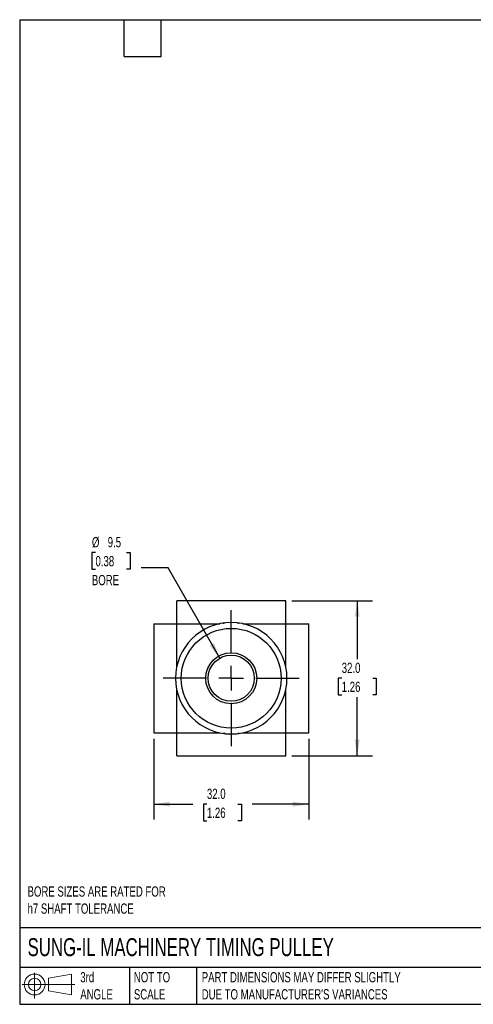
# Model space of a CAD drawing. Header units: millimetres. Extents: x 6 to 273, y 6 to 210.
# Tile 1 of 3: x 6 to 100, y 6 to 210. Entities that reach past the tile are written whole.
import ezdxf

# ---------------------------------------------------------------- set-up
doc = ezdxf.new("R2010")
doc.units = ezdxf.units.MM
doc.linetypes.add('SLD-Center', pattern=[19.05, 15.24, -1.27, 1.27, -1.27])
doc.linetypes.add('SLD-Solid', pattern=[0])
doc.layers.add('CENTER', color=40, linetype='SLD-Center')
doc.layers.add('SLD-DEFPOINTS', color=7, linetype='Continuous')
doc.layers.add('DIMENSIONS', color=140, linetype='SLD-Solid', lineweight=25)
doc.layers.add('TEXT', color=140, linetype='SLD-Solid', lineweight=25)
doc.styles.add('SLDTEXTSTYLE0', font='TXT', dxfattribs={"width": 0.7})
doc.dimstyles.new('SLDDIMSTYLE2', dxfattribs={"dimtxt": 2.158008, "dimasz": 3.302, "dimexe": 0, "dimexo": 0.0625, "dimgap": 0.539502, "dimtad": 0, "dimtih": 1, "dimtoh": 1, "dimdec": 1, "dimrnd": 1e-09, "dimzin": 4, "dimdsep": 46, "dimtxsty": 'SLDTEXTSTYLE0', "dimsah": 1, "dimcen": 0.09, "dimadec": 0, "dimazin": 1, "dimtfac": 1, "dimtdec": 1, "dimtofl": 0, "dimtmove": 0, "dimatfit": 3, "dimfxl": 0, "dimfrac": 2, "dimtolj": 1, "dimtzin": 12, "dimarcsym": 0})
doc.dimstyles.new('SLDDIMSTYLE3', dxfattribs={"dimtxt": 2.158008, "dimasz": 3.302, "dimexe": 0, "dimexo": 0.0625, "dimgap": 0.539502, "dimtad": 0, "dimtih": 1, "dimtoh": 1, "dimdec": 1, "dimrnd": 1e-09, "dimzin": 12, "dimdsep": 46, "dimtxsty": 'SLDTEXTSTYLE0', "dimsah": 1, "dimcen": 0, "dimadec": 0, "dimazin": 3, "dimtfac": 1, "dimtdec": 1, "dimtofl": 0, "dimtmove": 0, "dimatfit": 3, "dimfxl": 0, "dimfrac": 2, "dimtolj": 1, "dimtzin": 12, "dimarcsym": 0})

# ---------------------------------------------------------------- blocks, each defined once
blk = doc.blocks.new('Block11')
at = {"color": 7, "linetype": 'SLD-Solid', "lineweight": 18}
for p, q in [((2.59, 5.31), (2.59, 0)), ((5.48, 4.17), (10.18, 5.03)), ((5.48, 1.6), (5.48, 4.17)), ((10.18, 5.03), (10.18, 0.73)), ((0, 2.88), (10.87, 2.88)), ((5.48, 1.6), (10.18, 0.73))]:
    blk.add_line(p, q, dxfattribs=at)
for radius in [2.15, 1.29]:
    blk.add_circle((2.59, 2.88), radius, dxfattribs=at)
blk = doc.blocks.new('Block12')
at = {"layer": 'SLD-DEFPOINTS'}
blk.add_blockref('Block11', (0, 0), dxfattribs=at)
blk = doc.blocks.new('_D_9')
at = {"layer": 'DIMENSIONS'}
for p, q in [((34, 61.12), (34, 44.47)), ((66, 61.12), (66, 44.47)), ((34, 47.64), (42.06, 47.64)), ((44.98, 47.64), (44.26, 47.64)), ((44.26, 47.64), (44.26, 44.21)), ((51.39, 47.64), (52.12, 47.64)), ((52.12, 47.64), (52.12, 44.21)), ((66, 47.64), (54.32, 47.64)), ((44.26, 44.21), (44.98, 44.21)), ((52.12, 44.21), (51.39, 44.21))]:
    blk.add_line(p, q, dxfattribs=at)
for points in [[(34, 47.64), (37.31, 47.13), (37.31, 48.15)], [(66, 47.64), (62.7, 48.15), (62.7, 47.13)]]:
    blk.add_solid(points, dxfattribs=at)
at = {"layer": 'DIMENSIONS', "char_height": 2.117, "attachment_point": 1, "style": 'SLDTEXTSTYLE0'}
for s, insert in [('32.0', (44.98, 50.85)), ('1.26', (44.98, 46.94))]:
    blk.add_mtext(s, dxfattribs=dict(at, insert=insert))
blk = doc.blocks.new('_D_10')
at = {"layer": 'DIMENSIONS'}
for p, q in [((62.52, 89.64), (79.18, 89.64)), ((76, 89.64), (76, 77.55)), ((72.8, 73.64), (72.07, 73.64)), ((72.07, 73.64), (72.07, 70.21)), ((79.21, 73.64), (79.93, 73.64)), ((79.93, 73.64), (79.93, 70.21)), ((72.07, 70.21), (72.8, 70.21)), ((76, 57.64), (76, 69.73)), ((79.93, 70.21), (79.21, 70.21)), ((62.52, 57.64), (79.18, 57.64))]:
    blk.add_line(p, q, dxfattribs=at)
for points in [[(76, 89.64), (75.5, 86.34), (76.51, 86.34)], [(76, 57.64), (76.51, 60.94), (75.5, 60.94)]]:
    blk.add_solid(points, dxfattribs=at)
at = {"layer": 'DIMENSIONS', "char_height": 2.117, "attachment_point": 1, "style": 'SLDTEXTSTYLE0'}
for s, insert in [('32.0', (72.8, 76.85)), ('1.26', (72.8, 72.94))]:
    blk.add_mtext(s, dxfattribs=dict(at, insert=insert))
blk = doc.blocks.new('_D_11')
at = {"layer": 'DIMENSIONS'}
for p, q in [((21.99, 99.57), (21.26, 99.57)), ((21.26, 99.57), (21.26, 96.14)), ((28.4, 99.57), (29.13, 99.57)), ((29.13, 99.57), (29.13, 96.14)), ((21.26, 96.14), (21.99, 96.14)), ((29.13, 96.14), (28.4, 96.14)), ((36.99, 96.43), (31.44, 96.43)), ((47.64, 77.78), (36.99, 96.43))]:
    blk.add_line(p, q, dxfattribs=at)
blk.add_solid([(47.64, 77.78), (46.45, 80.9), (45.56, 80.39)], dxfattribs=at)
at = {"layer": 'DIMENSIONS', "char_height": 2.117, "attachment_point": 1, "style": 'SLDTEXTSTYLE0'}
for s, insert in [('%%c', (21.26, 102.78)), ('9.5', (24.51, 102.78)), ('0.38', (21.99, 98.87)), ('BORE', (21.24, 94.95))]:
    blk.add_mtext(s, dxfattribs=dict(at, insert=insert))
blk = doc.blocks.new('SW_CENTERMARKSYMBOL_3')
at = {"layer": 'CENTER', "color": 0}
for p, q in [((0, 5.08), (0, 14.04)), ((0, 0), (0, 2.54)), ((-5.08, 0), (-14.04, 0)), ((0, 0), (-2.54, 0)), ((0, 0), (0, -2.54)), ((0, 0), (2.54, 0)), ((5.08, 0), (14.04, 0)), ((0, -5.08), (0, -14.04))]:
    blk.add_line(p, q, dxfattribs=at)

msp = doc.modelspace()

# ---------------------------------------------------------------- linework, layer by layer
for p, q in [((61.25, 89.64), (38.75, 89.64)), ((34, 84.89), (34, 62.39)), ((38.75, 84.89), (47.62, 84.89)), ((38.75, 76.03), (38.75, 84.89)), ((52.39, 84.89), (61.25, 84.89)), ((61.25, 76.03), (61.25, 84.89)), ((66, 62.39), (66, 84.89)), ((38.75, 62.39), (38.75, 71.26)), ((61.25, 62.39), (61.25, 71.26)), ((38.75, 62.39), (47.62, 62.39)), ((52.39, 62.39), (61.25, 62.39)), ((38.75, 57.64), (61.25, 57.64))]:
    msp.add_line(p, q)
for radius in [10.3, 5.26, 4.76]:
    msp.add_circle((50, 73.64), radius)
for start, end in [(90, 270), (270, 90)]:
    msp.add_arc((50, 73.64), 11.5, start, end)
for points, knots in [([(38.75, 84.89), (38.75, 85.24), (38.75, 85.58), (38.75, 86.24), (38.75, 86.56), (38.75, 87.46), (38.75, 87.97), (38.75, 88.79), (38.75, 89.11), (38.75, 89.53), (38.75, 89.64), (38.75, 89.64)], [0, 0, 0, 0, 0.19635, 0.19635, 0.392699, 0.392699, 0.785398, 0.785398, 1.178097, 1.178097, 1.570796, 1.570796, 1.570796, 1.570796]), ([(61.25, 84.89), (61.25, 85.24), (61.25, 85.58), (61.25, 86.24), (61.25, 86.56), (61.25, 87.46), (61.25, 87.97), (61.25, 88.79), (61.25, 89.11), (61.25, 89.53), (61.25, 89.64), (61.25, 89.64)], [0, 0, 0, 0, 0.19635, 0.19635, 0.392699, 0.392699, 0.785398, 0.785398, 1.178097, 1.178097, 1.570796, 1.570796, 1.570796, 1.570796]), ([(34, 84.89), (34, 84.89), (34.11, 84.89), (34.53, 84.89), (34.85, 84.89), (35.68, 84.89), (36.19, 84.89), (37.08, 84.89), (37.4, 84.89), (38.06, 84.89), (38.41, 84.89), (38.75, 84.89)], [1.570796, 1.570796, 1.570796, 1.570796, 1.963495, 1.963495, 2.356194, 2.356194, 2.748894, 2.748894, 2.945243, 2.945243, 3.141593, 3.141593, 3.141593, 3.141593]), ([(48.36, 85.02), (48.36, 85.02), (48.36, 85.02), (48.41, 85.03), (48.51, 85.04), (48.6, 85.06), (48.66, 85.06), (48.66, 85.06)], [0, 0, 0, 0, 0.178311, 0.442495, 0.714291, 0.979483, 1, 1, 1, 1]), ([(51.28, 85.07), (51.32, 85.07), (51.42, 85.05), (51.53, 85.04), (51.62, 85.03), (51.65, 85.02), (51.65, 85.02), (51.65, 85.02)], [0, 0, 0, 0, 0.168604, 0.414627, 0.667878, 0.912192, 1, 1, 1, 1]), ([(61.25, 84.89), (61.6, 84.89), (61.94, 84.89), (62.6, 84.89), (62.92, 84.89), (63.82, 84.89), (64.33, 84.89), (65.16, 84.89), (65.47, 84.89), (65.9, 84.89), (66, 84.89), (66, 84.89)], [0, 0, 0, 0, 0.19635, 0.19635, 0.392699, 0.392699, 0.785398, 0.785398, 1.178097, 1.178097, 1.570796, 1.570796, 1.570796, 1.570796]), ([(34, 62.39), (34, 62.39), (34.11, 62.39), (34.53, 62.39), (34.85, 62.39), (35.68, 62.39), (36.19, 62.39), (37.08, 62.39), (37.4, 62.39), (38.06, 62.39), (38.41, 62.39), (38.75, 62.39)], [1.570796, 1.570796, 1.570796, 1.570796, 1.963495, 1.963495, 2.356194, 2.356194, 2.748894, 2.748894, 2.945243, 2.945243, 3.141593, 3.141593, 3.141593, 3.141593]), ([(38.75, 57.64), (38.75, 57.64), (38.75, 57.75), (38.75, 58.17), (38.75, 58.49), (38.75, 59.32), (38.75, 59.83), (38.75, 60.72), (38.75, 61.04), (38.75, 61.7), (38.75, 62.05), (38.75, 62.39)], [1.570796, 1.570796, 1.570796, 1.570796, 1.963495, 1.963495, 2.356194, 2.356194, 2.748894, 2.748894, 2.945243, 2.945243, 3.141593, 3.141593, 3.141593, 3.141593]), ([(48.72, 62.21), (48.68, 62.22), (48.59, 62.23), (48.47, 62.24), (48.39, 62.26), (48.35, 62.26), (48.36, 62.26), (48.36, 62.26)], [0, 0, 0, 0, 0.168878, 0.418442, 0.667995, 0.915829, 1, 1, 1, 1]), ([(51.65, 62.26), (51.65, 62.26), (51.65, 62.26), (51.6, 62.25), (51.5, 62.24), (51.41, 62.23), (51.35, 62.22), (51.34, 62.22)], [0, 0, 0, 0, 0.178221, 0.446053, 0.713895, 0.982707, 1, 1, 1, 1]), ([(61.25, 62.39), (61.6, 62.39), (61.94, 62.39), (62.6, 62.39), (62.92, 62.39), (63.82, 62.39), (64.33, 62.39), (65.16, 62.39), (65.47, 62.39), (65.9, 62.39), (66, 62.39), (66, 62.39)], [0, 0, 0, 0, 0.19635, 0.19635, 0.392699, 0.392699, 0.785398, 0.785398, 1.178097, 1.178097, 1.570796, 1.570796, 1.570796, 1.570796]), ([(61.25, 57.64), (61.25, 57.64), (61.25, 57.75), (61.25, 58.17), (61.25, 58.49), (61.25, 59.32), (61.25, 59.83), (61.25, 60.72), (61.25, 61.04), (61.25, 61.7), (61.25, 62.05), (61.25, 62.39)], [1.570796, 1.570796, 1.570796, 1.570796, 1.963495, 1.963495, 2.356194, 2.356194, 2.748894, 2.748894, 2.945243, 2.945243, 3.141593, 3.141593, 3.141593, 3.141593])]:
    msp.add_open_spline(points, degree=3, knots=knots)
at = {"layer": 'TEXT'}
for p, q in [((6.35, 209.55), (273.05, 209.55)), ((6.35, 209.55), (6.35, 6.35)), ((27.94, 201.93), (27.94, 209.55)), ((35.56, 201.93), (35.56, 209.55)), ((27.94, 201.93), (35.56, 201.93)), ((273.05, 22.13), (6.35, 22.13)), ((273.05, 13.97), (6.35, 13.97)), ((29.04, 13.97), (29.04, 6.35)), ((42.84, 13.97), (42.84, 6.35)), ((6.35, 6.35), (273.05, 6.35))]:
    msp.add_line(p, q, dxfattribs=at)

# ---------------------------------------------------------------- block references
at = {"layer": 'CENTER'}
msp.add_blockref('SW_CENTERMARKSYMBOL_3', (50, 73.64), dxfattribs=at)
at = {"layer": 'SLD-DEFPOINTS'}
msp.add_blockref('Block12', (6.84, 7.55), dxfattribs=at)

# ---------------------------------------------------------------- texts
at = {"layer": 'TEXT', "attachment_point": 1, "style": 'SLDTEXTSTYLE0'}
for s, insert, char_height in [('BORE SIZES ARE RATED FOR^Jh7 SHAFT TOLERANCE', (7.97, 30.69), 2.1167), ('SUNG-IL MACHINERY TIMING PULLEY', (7.97, 20), 3.7042), ('3rd^JANGLE', (18.85, 13), 2.117), ('NOT TO^JSCALE', (29.91, 13), 2.1167), ("PART DIMENSIONS MAY DIFFER SLIGHTLY ^JDUE TO MANUFACTURER'S VARIANCES", (43.91, 13), 2.1167)]:
    msp.add_mtext(s, dxfattribs=dict(at, insert=insert, char_height=char_height))

# ---------------------------------------------------------------- dimensions: what is measured, and where the dimension line sits
at = {"layer": 'DIMENSIONS'}
dim = msp.add_diameter_dim_2p(p1=(52.36, 69.51), p2=(47.64, 77.78), text='<>\\PBORE', dimstyle='SLDDIMSTYLE3', dxfattribs=at)
dim.commit()
dim.dimension.update_dxf_attribs({"geometry": '_D_11', "text_midpoint": (25.19, 97.55), "dimtype": 163})
dim = msp.add_linear_dim(base=(76, 57.64), p1=(61.25, 89.64), p2=(61.25, 57.64), angle=90, dimstyle='SLDDIMSTYLE2', dxfattribs=at)
dim.commit()
dim.dimension.update_dxf_attribs({"geometry": '_D_10', "text_midpoint": (76, 73.64), "dimtype": 160})
dim = msp.add_linear_dim(base=(66, 47.64), p1=(34, 62.39), p2=(66, 62.39), dimstyle='SLDDIMSTYLE2', dxfattribs=at)
dim.commit()
dim.dimension.update_dxf_attribs({"geometry": '_D_9', "text_midpoint": (48.19, 47.64), "dimtype": 160})

doc.saveas('drawing.dxf')
